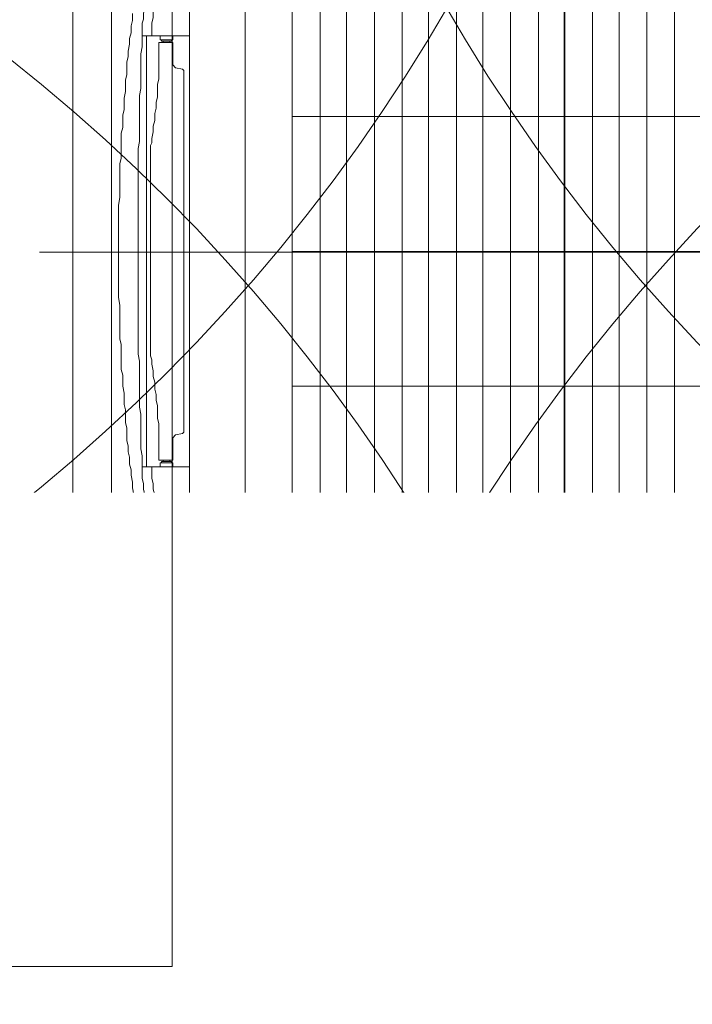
# Model space of a CAD drawing. Header units: inches. Extents: x 105152 to 158499, y 12149 to 30915.
# Tile 150 of 256: x 126279 to 126302, y 21490 to 21523. Entities that reach past the tile are written whole.
import ezdxf

# ---------------------------------------------------------------- set-up
doc = ezdxf.new("R2010")
doc.units = ezdxf.units.IN
doc.header["$MEASUREMENT"] = 0
for name, color, linetype, lineweight in [('AR - PLAN', 251, 'Continuous', 5), ('COVERAGE ', 251, 'Continuous', 5), ('HVAC SERVICE', 1, 'Continuous', 35), ('HVAC TEXT PP', 104, 'Continuous', 20), ('L1', 5, 'Continuous', 20), ('PD_FURNITURE_LOOSE', 20, 'Continuous', 18)]:
    doc.layers.add(name, color=color, linetype=linetype, lineweight=lineweight)
for name, color, linetype in [('PP-HVAC CASSETTE', 5, 'Continuous'), ('PP-HVAC- CASSETTE', 5, 'Continuous'), ('PP-SPRINKLER', 1, 'Continuous')]:
    doc.layers.add(name, color=color, linetype=linetype)
doc.styles.get("Standard").update_dxf_attribs({"font": 'arial.ttf', "height": 6})

# ---------------------------------------------------------------- blocks, each defined once
blk = doc.blocks.new('PP-CEILING PENDANT')
at = {"layer": 'COVERAGE ', "color": 8, "lineweight": 5}
blk.add_circle((0, 0), 1700, dxfattribs=at)
blk = doc.blocks.new('cassette')
at = {"layer": 'L1', "color": 7, "lineweight": 9, "ltscale": 0.07}
for p, q in [((4490.54144, 583.95372), (4490.54144, 585.00774)), ((4490.03388, 584.48006), (4491.04767, 584.48006)), ((4490.82305, 584.05698), (4490.82305, 584.18416)), ((4490.87334, 584.05698), (4490.87334, 584.18416))]:
    blk.add_line(p, q, dxfattribs=at)
at = {"layer": 'L1', "color": 7, "lineweight": 9}
blk.add_line((4491.0035, 584.03276), (4491.0035, 584.22187), dxfattribs=at)
at = {"layer": 'L1', "lineweight": 9}
for points in [[(4491.01548, 584.01541), (4491.01548, 584.94472)], [(4490.92973, 584.73691), (4490.93241, 584.73154), (4490.93376, 584.72618), (4490.9351, 584.72081), (4490.93644, 584.71545), (4490.93778, 584.71143), (4490.93778, 584.70606), (4490.93912, 584.7007), (4490.93912, 584.69533), (4490.93912, 584.68862)], [(4490.94046, 584.73557), (4490.9418, 584.7302), (4490.94448, 584.72484), (4490.94583, 584.72081), (4490.94583, 584.71545), (4490.94717, 584.71008), (4490.94717, 584.70472), (4490.94851, 584.7007), (4490.94851, 584.69533), (4490.94851, 584.68862)], [(4490.84926, 584.23394), (4490.84926, 584.72752)], [(4490.9579, 584.71008), (4490.9579, 584.70338), (4490.95924, 584.69801), (4490.95924, 584.69131), (4490.96058, 584.68594), (4490.96058, 584.68058), (4490.96192, 584.67387), (4490.96192, 584.66851), (4490.96326, 584.66314), (4490.96326, 584.65778), (4490.96326, 584.65107), (4490.9646, 584.6457), (4490.9646, 584.64034), (4490.9646, 584.63497), (4490.96594, 584.62827), (4490.96594, 584.6229), (4490.96594, 584.61754), (4490.96729, 584.61217), (4490.96729, 584.60547), (4490.96729, 584.6001), (4490.96863, 584.59474), (4490.96863, 584.58803), (4490.96863, 584.58267), (4490.96863, 584.5773), (4490.96863, 584.57059), (4490.96997, 584.56523), (4490.96997, 584.55852), (4490.96997, 584.55316), (4490.96997, 584.54645), (4490.96997, 584.54109)], [(4490.90291, 584.23797), (4490.90291, 584.7235)], [(4490.90291, 584.68862), (4490.94851, 584.68862)], [(4490.94448, 584.68862), (4490.94448, 584.27284)], [(4490.94851, 584.69131), (4490.94851, 584.6846), (4490.94851, 584.67789), (4490.94985, 584.67119), (4490.94985, 584.66448), (4490.94985, 584.65778), (4490.94985, 584.65107), (4490.94985, 584.64436), (4490.94985, 584.63766), (4490.95119, 584.63095), (4490.95119, 584.62424), (4490.95119, 584.61888), (4490.95119, 584.61217), (4490.95119, 584.60547), (4490.95119, 584.59876), (4490.95119, 584.59205), (4490.95119, 584.58669), (4490.95253, 584.57998), (4490.95253, 584.57328), (4490.95253, 584.56657), (4490.95253, 584.56121), (4490.95253, 584.5545), (4490.95253, 584.54779), (4490.95253, 584.54109), (4490.95253, 584.53438), (4490.95253, 584.52768), (4490.95253, 584.52097), (4490.95253, 584.51426), (4490.95253, 584.50756), (4490.95253, 584.50085), (4490.95253, 584.49414), (4490.95253, 584.48744), (4490.95253, 584.48073), (4490.95253, 584.47403), (4490.95253, 584.46732), (4490.95253, 584.46061), (4490.95253, 584.45391), (4490.95253, 584.4472), (4490.95253, 584.44049), (4490.95253, 584.43379), (4490.95253, 584.42708), (4490.95253, 584.42038), (4490.95253, 584.41367), (4490.95253, 584.40696), (4490.95253, 584.4016), (4490.95253, 584.39489), (4490.95253, 584.38819), (4490.95253, 584.38148), (4490.95119, 584.37477), (4490.95119, 584.36941), (4490.95119, 584.3627), (4490.95119, 584.356), (4490.95119, 584.34929), (4490.95119, 584.34258), (4490.95119, 584.33722), (4490.95119, 584.33051), (4490.94985, 584.32381), (4490.94985, 584.3171), (4490.94985, 584.31039), (4490.94985, 584.30369), (4490.94985, 584.29698), (4490.94985, 584.29028), (4490.94851, 584.28357), (4490.94851, 584.27686), (4490.94851, 584.27016)], [(4490.96997, 584.54109), (4490.96997, 584.53304), (4490.97131, 584.52499), (4490.97131, 584.51829), (4490.97131, 584.51024), (4490.97131, 584.50353), (4490.97131, 584.49549), (4490.97131, 584.48878), (4490.97131, 584.48073)], [(4490.97131, 584.48073), (4490.97131, 584.47268), (4490.97131, 584.46598), (4490.97131, 584.45793), (4490.97131, 584.45122), (4490.97131, 584.44318), (4490.97131, 584.43647), (4490.96997, 584.42842), (4490.96997, 584.42038)], [(4490.96997, 584.42038), (4490.96997, 584.41501), (4490.96997, 584.4083), (4490.96997, 584.40294), (4490.96997, 584.39623), (4490.96863, 584.39087), (4490.96863, 584.3855), (4490.96863, 584.3788), (4490.96863, 584.37343), (4490.96863, 584.36673), (4490.96729, 584.36136), (4490.96729, 584.356), (4490.96729, 584.35063), (4490.96594, 584.34393), (4490.96594, 584.33856), (4490.96594, 584.3332), (4490.9646, 584.32783), (4490.9646, 584.32112), (4490.9646, 584.31576), (4490.96326, 584.31039), (4490.96326, 584.30503), (4490.96326, 584.29832), (4490.96192, 584.29296), (4490.96192, 584.28759), (4490.96058, 584.28223), (4490.96058, 584.27552), (4490.95924, 584.27016), (4490.95924, 584.26479), (4490.9579, 584.25809), (4490.9579, 584.25272), (4490.95656, 584.24601), (4490.95656, 584.24065), (4490.95521, 584.23394)], [(4490.90291, 584.27284), (4490.94851, 584.27284)], [(4490.93912, 584.27284), (4490.93912, 584.26747), (4490.93912, 584.26211), (4490.93778, 584.25674), (4490.93778, 584.25138), (4490.93644, 584.24601), (4490.9351, 584.24065), (4490.93376, 584.23529), (4490.93241, 584.22992), (4490.92973, 584.2259)], [(4490.94851, 584.27284), (4490.94851, 584.26747), (4490.94851, 584.26211), (4490.94717, 584.25674), (4490.94717, 584.25138), (4490.94583, 584.24601), (4490.94583, 584.24065), (4490.94448, 584.23663), (4490.9418, 584.23126), (4490.94046, 584.2259)], [(4490.90291, 584.23797), (4490.90291, 584.2259), (4490.90022, 584.21248), (4490.89754, 584.20041), (4490.89218, 584.18968), (4490.88681, 584.17761), (4490.88011, 584.16688), (4490.87206, 584.15749), (4490.86401, 584.14945), (4490.85328, 584.14006), (4490.84255, 584.13469), (4490.83182, 584.12799), (4490.81975, 584.12396), (4490.80902, 584.11994), (4490.79561, 584.1186), (4490.78354, 584.11726)], [(4490.84926, 584.23394), (4490.84926, 584.22724)], [(4490.95521, 584.23394), (4490.95387, 584.2259)], [(4490.84926, 584.22724), (4490.84792, 584.22053)], [(4490.93778, 584.2259), (4490.93644, 584.21919), (4490.93376, 584.21383), (4490.92973, 584.20712), (4490.92705, 584.20175), (4490.92437, 584.19639), (4490.92168, 584.19102), (4490.91766, 584.18566), (4490.91498, 584.18029), (4490.91095, 584.17493), (4490.90693, 584.16956), (4490.90291, 584.1642), (4490.89888, 584.16018), (4490.89486, 584.15481), (4490.89084, 584.14945), (4490.88547, 584.14542), (4490.88145, 584.14006)], [(4490.95387, 584.2259), (4490.95253, 584.22053), (4490.95253, 584.21651), (4490.95119, 584.21248), (4490.94985, 584.20712)], [(4490.84657, 584.21517), (4490.84389, 584.20846)], [(4490.84792, 584.22053), (4490.84657, 584.21517)], [(4490.84389, 584.20846), (4490.84121, 584.2031)], [(4490.94985, 584.20712), (4490.94717, 584.2031), (4490.94583, 584.19773), (4490.94448, 584.19237), (4490.94314, 584.18834), (4490.94046, 584.18432), (4490.93912, 584.17895), (4490.93644, 584.17493), (4490.93376, 584.17091), (4490.93241, 584.16554), (4490.92973, 584.16152), (4490.92705, 584.15749), (4490.92437, 584.15347), (4490.92168, 584.14945), (4490.919, 584.14542), (4490.91632, 584.14274), (4490.91364, 584.13872), (4490.90961, 584.13469), (4490.90693, 584.13067), (4490.90291, 584.12799), (4490.90022, 584.12396), (4490.8962, 584.12128), (4490.89352, 584.11726), (4490.88949, 584.11457), (4490.88547, 584.11189), (4490.88279, 584.10787), (4490.87876, 584.10518), (4490.87474, 584.1025), (4490.87072, 584.09982), (4490.86535, 584.09714), (4490.86133, 584.09445), (4490.8573, 584.09177), (4490.85328, 584.08909)], [(4490.83719, 584.19773), (4490.83316, 584.19237)], [(4490.84121, 584.2031), (4490.83719, 584.19773)], [(4490.82914, 584.187), (4490.82377, 584.18298)], [(4490.83316, 584.19237), (4490.82914, 584.187)], [(4490.81304, 584.17761), (4490.80634, 584.17493)], [(4490.81841, 584.18029), (4490.81304, 584.17761)], [(4490.82377, 584.18298), (4490.81841, 584.18029)], [(4490.29264, 584.17225), (4490.78756, 584.17225)], [(4490.79427, 584.17225), (4490.78756, 584.17225)], [(4490.80097, 584.17359), (4490.79427, 584.17225)], [(4490.80634, 584.17493), (4490.80097, 584.17359)], [(4490.90827, 584.17091), (4490.90693, 584.16956)], [(4490.94843, 584.15621), (4490.9538, 584.15755), (4490.95782, 584.16023), (4490.9605, 584.16426), (4490.96184, 584.16962)], [(4490.89479, 584.15621), (4490.89077, 584.15621), (4490.88809, 584.15353)], [(4490.89479, 584.15621), (4490.94843, 584.15621)], [(4490.86797, 584.13207), (4490.88809, 584.15353)], [(4490.88145, 584.14006), (4490.87608, 584.13469), (4490.87206, 584.13067), (4490.86669, 584.12664), (4490.86133, 584.12262), (4490.8573, 584.1186), (4490.85194, 584.11457), (4490.84657, 584.11055), (4490.84121, 584.10653), (4490.83584, 584.10384), (4490.83048, 584.09982), (4490.82511, 584.09714), (4490.81975, 584.09445), (4490.81304, 584.09043), (4490.80768, 584.08775), (4490.80097, 584.08507), (4490.79561, 584.08238)], [(4490.85859, 584.12805), (4490.86395, 584.12939), (4490.86797, 584.13207)], [(4490.29667, 584.11726), (4490.78354, 584.11726)], [(4490.74866, 584.11726), (4490.74866, 584.073)], [(4490.79561, 584.09177), (4490.79024, 584.08909), (4490.78622, 584.08775), (4490.78085, 584.08641), (4490.77549, 584.08507), (4490.77012, 584.08372), (4490.76476, 584.08372), (4490.75939, 584.08238), (4490.75403, 584.08238), (4490.74866, 584.08238)], [(4490.79561, 584.08104), (4490.79024, 584.07836), (4490.78488, 584.07702), (4490.77951, 584.07568), (4490.77549, 584.07434), (4490.77012, 584.07434), (4490.76476, 584.073), (4490.75939, 584.073), (4490.75403, 584.073), (4490.74866, 584.073)], [(4490.85328, 584.08909), (4490.84792, 584.08641), (4490.84389, 584.08372), (4490.83853, 584.08104), (4490.8345, 584.0797), (4490.82914, 584.07702), (4490.82377, 584.07568), (4490.81841, 584.073), (4490.81438, 584.07165)], [(4490.75135, 584.073), (4490.74464, 584.073), (4490.73793, 584.07165), (4490.73123, 584.07165), (4490.72452, 584.07165), (4490.71782, 584.07165), (4490.71111, 584.07165), (4490.7044, 584.07165), (4490.6977, 584.07031), (4490.69099, 584.07031), (4490.68428, 584.07031), (4490.67758, 584.07031), (4490.67221, 584.07031), (4490.66551, 584.07031), (4490.6588, 584.07031), (4490.65209, 584.06897), (4490.64539, 584.06897), (4490.64002, 584.06897), (4490.63332, 584.06897), (4490.62661, 584.06897), (4490.6199, 584.06897), (4490.6132, 584.06897), (4490.60783, 584.06897), (4490.60113, 584.06897), (4490.59442, 584.06897), (4490.58772, 584.06897), (4490.58101, 584.06897), (4490.5743, 584.06897), (4490.5676, 584.06897), (4490.56089, 584.06897), (4490.55418, 584.06897), (4490.54748, 584.06897), (4490.54077, 584.06897), (4490.53407, 584.06897), (4490.52602, 584.06897), (4490.51931, 584.06897), (4490.51261, 584.06897), (4490.5059, 584.06897), (4490.49919, 584.06897), (4490.49249, 584.06897), (4490.48712, 584.06897), (4490.48042, 584.06897), (4490.47371, 584.06897), (4490.467, 584.06897), (4490.4603, 584.06897), (4490.45359, 584.06897), (4490.44823, 584.06897), (4490.44152, 584.06897), (4490.43481, 584.06897), (4490.42811, 584.06897), (4490.42274, 584.07031), (4490.41604, 584.07031)], [(4490.74866, 584.07702), (4490.33288, 584.07702)], [(4490.48042, 584.05019), (4490.47371, 584.05154), (4490.46834, 584.05154), (4490.46164, 584.05154), (4490.45627, 584.05154), (4490.44957, 584.05154), (4490.4442, 584.05154), (4490.43884, 584.05288), (4490.43213, 584.05288), (4490.42677, 584.05288), (4490.4214, 584.05288), (4490.4147, 584.05422)], [(4490.78756, 584.06629), (4490.78085, 584.06495), (4490.77549, 584.06495), (4490.76878, 584.06361), (4490.76342, 584.06227), (4490.75671, 584.06227), (4490.75135, 584.06092), (4490.74598, 584.06092), (4490.73928, 584.05958), (4490.73391, 584.05958), (4490.72855, 584.05958), (4490.72184, 584.05824), (4490.71647, 584.05824), (4490.71111, 584.0569), (4490.70574, 584.0569), (4490.69904, 584.0569), (4490.69367, 584.05556), (4490.68831, 584.05556), (4490.68294, 584.05556), (4490.67758, 584.05422), (4490.67087, 584.05422), (4490.66551, 584.05422), (4490.66014, 584.05288), (4490.65344, 584.05288), (4490.64807, 584.05288), (4490.64271, 584.05288), (4490.636, 584.05154), (4490.63063, 584.05154), (4490.62527, 584.05154), (4490.61856, 584.05154), (4490.6132, 584.05154), (4490.60649, 584.05154), (4490.59979, 584.05154)], [(4490.73388, 584.05966), (4490.74058, 584.061), (4490.74594, 584.06368)], [(4490.79561, 584.06763), (4490.78756, 584.06629)], [(4490.54077, 584.05019), (4490.54077, 584.05019), (4490.53272, 584.05019), (4490.52468, 584.05019), (4490.51797, 584.05019), (4490.50992, 584.05019), (4490.50322, 584.05019), (4490.49517, 584.05019), (4490.48846, 584.05019), (4490.48042, 584.05019)], [(4490.59979, 584.05154), (4490.59308, 584.05019), (4490.58503, 584.05019), (4490.57699, 584.05019), (4490.57028, 584.05019), (4490.56357, 584.05019), (4490.55553, 584.05019), (4490.54748, 584.05019), (4490.54077, 584.05019)], [(4491.0061, 584.00602), (4491.01012, 584.00602), (4491.0128, 584.0087), (4491.01548, 584.01138), (4491.01548, 584.01541)], [(4491.0061, 584.00602), (4490.07679, 584.00602)]]:
    blk.add_lwpolyline(points, dxfattribs=at)
at = {"layer": 'L1', "color": 7, "lineweight": 9, "ltscale": 0.07}
blk.add_lwpolyline([(4490.10361, 584.9179), (4490.97794, 584.9179), (4490.97794, 584.04357), (4490.10361, 584.04357)], close=True, dxfattribs=at)
at = {"layer": 'L1', "color": 40, "lineweight": 9}
for points in [[(4490.43481, 584.21919), (4490.43481, 584.74227)], [(4490.46164, 584.21919), (4490.46164, 584.74227)], [(4490.48846, 584.21919), (4490.48846, 584.74227)], [(4490.51395, 584.21919), (4490.51395, 584.74227)], [(4490.54077, 584.21919), (4490.54077, 584.74227)], [(4490.56626, 584.21919), (4490.56626, 584.74227)], [(4490.59308, 584.21919), (4490.59308, 584.74227)], [(4490.6199, 584.21919), (4490.6199, 584.74227)], [(4490.64539, 584.21919), (4490.64539, 584.74227)], [(4490.67221, 584.21919), (4490.67221, 584.74227)], [(4490.6977, 584.21919), (4490.6977, 584.74227)], [(4490.72452, 584.21919), (4490.72452, 584.74227)], [(4490.75135, 584.21919), (4490.75135, 584.74227)], [(4490.77683, 584.21919), (4490.77683, 584.74227)], [(4490.80365, 584.24467), (4490.80365, 584.71679)], [(4490.27789, 584.61083), (4490.80365, 584.61083)], [(4490.27789, 584.48073), (4490.80365, 584.48073)], [(4490.27789, 584.35063), (4490.80365, 584.35063)], [(4490.80365, 584.24467), (4490.80231, 584.23931), (4490.80097, 584.23529), (4490.79829, 584.22992), (4490.79561, 584.22724), (4490.79158, 584.22321), (4490.78756, 584.22187), (4490.78354, 584.22053), (4490.77817, 584.21919)], [(4490.30203, 584.21919), (4490.77817, 584.21919)]]:
    blk.add_lwpolyline(points, dxfattribs=at)
at = {"layer": 'L1', "color": 3, "lineweight": 9}
for points in [[(4490.919, 584.68862), (4490.919, 584.6846)], [(4490.93107, 584.68862), (4490.93107, 584.6846)], [(4490.93107, 584.6846), (4490.919, 584.6846)], [(4490.919, 584.68192), (4490.92034, 584.68192)], [(4490.919, 584.68058), (4490.919, 584.68192)], [(4490.919, 584.66046), (4490.919, 584.68192)], [(4490.92034, 584.68326), (4490.92034, 584.6846)], [(4490.92973, 584.68326), (4490.92034, 584.68326)], [(4490.92034, 584.68192), (4490.92034, 584.68192)], [(4490.92168, 584.68192), (4490.92034, 584.68192)], [(4490.92168, 584.68192), (4490.92168, 584.68326)], [(4490.92168, 584.68192), (4490.92303, 584.68192)], [(4490.92303, 584.68192), (4490.92303, 584.68192)], [(4490.92303, 584.68192), (4490.92303, 584.68192)], [(4490.92303, 584.68192), (4490.92437, 584.68192)], [(4490.92303, 584.68192), (4490.92303, 584.68192)], [(4490.92437, 584.68192), (4490.92571, 584.68192)], [(4490.92437, 584.68192), (4490.92437, 584.68192)], [(4490.92437, 584.68192), (4490.92437, 584.68192)], [(4490.92571, 584.68192), (4490.92571, 584.68192)], [(4490.92571, 584.68192), (4490.92705, 584.68192)], [(4490.92571, 584.68192), (4490.92571, 584.68192)], [(4490.92705, 584.68192), (4490.92705, 584.68192)], [(4490.92705, 584.68192), (4490.92705, 584.68192)], [(4490.92705, 584.68192), (4490.92705, 584.68192)], [(4490.92705, 584.68192), (4490.92839, 584.68192)], [(4490.92839, 584.68192), (4490.92839, 584.68326)], [(4490.92839, 584.68192), (4490.92839, 584.68192)], [(4490.93241, 584.68192), (4490.92839, 584.68192)], [(4490.92973, 584.68326), (4490.92973, 584.6846)], [(4490.93912, 584.58937), (4490.93778, 584.59608), (4490.93778, 584.60144), (4490.93644, 584.60681), (4490.93644, 584.61351), (4490.9351, 584.61888), (4490.9351, 584.62424), (4490.93376, 584.62961), (4490.93376, 584.63632), (4490.93376, 584.64168), (4490.93241, 584.64705), (4490.93241, 584.65241), (4490.93241, 584.65778), (4490.93241, 584.66448), (4490.93241, 584.66985), (4490.93241, 584.67655), (4490.93241, 584.68192), (4490.93241, 584.68192)], [(4490.919, 584.66046), (4490.91632, 584.65778)], [(4490.90827, 584.65509), (4490.90961, 584.65643)], [(4490.90827, 584.65509), (4490.90827, 584.48073)], [(4490.90961, 584.65643), (4490.91632, 584.65778)], [(4490.93912, 584.58937), (4490.93912, 584.58535), (4490.94046, 584.58267), (4490.94046, 584.57864), (4490.94046, 584.57462)], [(4490.94046, 584.57462), (4490.94046, 584.48073)], [(4490.90827, 584.30637), (4490.90827, 584.48073)], [(4490.94046, 584.38685), (4490.94046, 584.48073)], [(4490.94046, 584.38685), (4490.94046, 584.38282), (4490.94046, 584.38014), (4490.93912, 584.37612), (4490.93912, 584.37209)], [(4490.93241, 584.27955), (4490.93241, 584.27955), (4490.93241, 584.28625), (4490.93241, 584.29162), (4490.93241, 584.29698), (4490.93241, 584.30369), (4490.93241, 584.30905), (4490.93241, 584.31442), (4490.93376, 584.31978), (4490.93376, 584.32649), (4490.93376, 584.33185), (4490.9351, 584.33722), (4490.9351, 584.34258), (4490.93644, 584.34795), (4490.93644, 584.35466), (4490.93778, 584.36002), (4490.93778, 584.36539), (4490.93912, 584.37209)], [(4490.90961, 584.30503), (4490.90827, 584.30637)], [(4490.90961, 584.30503), (4490.91632, 584.30369)], [(4490.91632, 584.30369), (4490.919, 584.30101)], [(4490.919, 584.30101), (4490.919, 584.28089)], [(4490.919, 584.27955), (4490.919, 584.28089)], [(4490.919, 584.27955), (4490.92034, 584.27955)], [(4490.92168, 584.27955), (4490.92034, 584.27955)], [(4490.92168, 584.27955), (4490.92303, 584.27955)], [(4490.92168, 584.27955), (4490.92168, 584.2782)], [(4490.92303, 584.27955), (4490.92303, 584.27955)], [(4490.92303, 584.27955), (4490.92303, 584.27955)], [(4490.92303, 584.27955), (4490.92303, 584.27955)], [(4490.92303, 584.27955), (4490.92437, 584.27955)], [(4490.92437, 584.27955), (4490.92437, 584.27955)], [(4490.92437, 584.27955), (4490.92437, 584.27955)], [(4490.92437, 584.27955), (4490.92571, 584.27955)], [(4490.92571, 584.27955), (4490.92705, 584.27955)], [(4490.92571, 584.27955), (4490.92571, 584.27955)], [(4490.92571, 584.27955), (4490.92571, 584.27955)], [(4490.92705, 584.27955), (4490.92705, 584.27955)], [(4490.92705, 584.27955), (4490.92705, 584.27955)], [(4490.92705, 584.27955), (4490.92839, 584.27955)], [(4490.92705, 584.27955), (4490.92705, 584.27955)], [(4490.92839, 584.27955), (4490.92839, 584.2782)], [(4490.92839, 584.27955), (4490.92839, 584.27955)], [(4490.93241, 584.27955), (4490.92839, 584.27955)], [(4490.919, 584.27284), (4490.919, 584.27686)], [(4490.93107, 584.27686), (4490.919, 584.27686)], [(4490.92973, 584.2782), (4490.92034, 584.2782)], [(4490.92034, 584.2782), (4490.92034, 584.27686)], [(4490.92973, 584.2782), (4490.92973, 584.27686)], [(4490.93107, 584.27284), (4490.93107, 584.27686)], [(4490.36507, 584.11323), (4490.54077, 584.11323)], [(4490.71513, 584.11323), (4490.54077, 584.11323)], [(4490.71513, 584.11323), (4490.71647, 584.11189)], [(4490.71647, 584.11189), (4490.71782, 584.10518)], [(4490.7205, 584.1025), (4490.71782, 584.10518)], [(4490.7205, 584.1025), (4490.74062, 584.1025)], [(4490.74062, 584.1025), (4490.74196, 584.1025)], [(4490.74196, 584.1025), (4490.74196, 584.10116)], [(4490.74196, 584.10116), (4490.74196, 584.10116)], [(4490.74196, 584.09848), (4490.74196, 584.10116)], [(4490.7433, 584.09177), (4490.7433, 584.10116)], [(4490.7433, 584.10116), (4490.74464, 584.10116)], [(4490.74866, 584.1025), (4490.74464, 584.1025)], [(4490.74464, 584.08909), (4490.74464, 584.1025)], [(4490.74196, 584.09848), (4490.74196, 584.09848)], [(4490.74196, 584.09848), (4490.74196, 584.09714)], [(4490.74196, 584.09848), (4490.74196, 584.09848)], [(4490.74196, 584.09848), (4490.7433, 584.09848)], [(4490.74196, 584.09848), (4490.74196, 584.09848)], [(4490.74196, 584.09848), (4490.74196, 584.09848)], [(4490.74196, 584.09714), (4490.74196, 584.0958)], [(4490.74196, 584.09714), (4490.74196, 584.09714)], [(4490.74196, 584.09714), (4490.74196, 584.09714)], [(4490.74196, 584.0958), (4490.74196, 584.0958)], [(4490.74196, 584.0958), (4490.74196, 584.0958)], [(4490.74196, 584.0958), (4490.74196, 584.09445)], [(4490.74196, 584.0958), (4490.74196, 584.0958)], [(4490.74196, 584.09445), (4490.74196, 584.09311)], [(4490.74196, 584.09445), (4490.74196, 584.09445)], [(4490.74196, 584.09445), (4490.74196, 584.09445)], [(4490.74196, 584.09445), (4490.74196, 584.09445)], [(4490.74196, 584.09311), (4490.7433, 584.09311)], [(4490.74196, 584.09311), (4490.74196, 584.09311)], [(4490.74196, 584.09311), (4490.74196, 584.09311)], [(4490.74196, 584.08909), (4490.74196, 584.09311)], [(4490.7433, 584.09177), (4490.74464, 584.09177)], [(4490.33824, 584.08909), (4490.33959, 584.08909), (4490.34495, 584.08909), (4490.35166, 584.08909), (4490.35702, 584.08909), (4490.36239, 584.08909), (4490.36909, 584.08909), (4490.37446, 584.08775), (4490.37982, 584.08775), (4490.38519, 584.08775), (4490.39055, 584.08775), (4490.39726, 584.08641), (4490.40262, 584.08641), (4490.40799, 584.08507), (4490.41335, 584.08507), (4490.42006, 584.08372), (4490.42543, 584.08372), (4490.43213, 584.08238)], [(4490.44689, 584.08104), (4490.44286, 584.08104), (4490.43884, 584.08104), (4490.43481, 584.08104), (4490.43213, 584.08238)], [(4490.44689, 584.08104), (4490.54077, 584.08104)], [(4490.64558, 584.08104), (4490.54077, 584.08104)], [(4490.64558, 584.08104), (4490.65478, 584.08372), (4490.66148, 584.08372), (4490.66685, 584.08507), (4490.67221, 584.08507), (4490.67892, 584.08641), (4490.68428, 584.08641), (4490.68965, 584.08775), (4490.69501, 584.08775), (4490.70038, 584.08775), (4490.70709, 584.08775), (4490.71245, 584.08909), (4490.71782, 584.08909), (4490.72318, 584.08909), (4490.72989, 584.08909), (4490.73525, 584.08909), (4490.74196, 584.08909), (4490.74196, 584.08909)], [(4490.74866, 584.08909), (4490.74464, 584.08909)]]:
    blk.add_lwpolyline(points, dxfattribs=at)
at = {"layer": 'L1', "color": 7, "lineweight": 9}
for points in [[(4490.93376, 584.2259), (4490.90291, 584.2259)], [(4490.93376, 584.2259), (4490.93376, 584.2259)], [(4490.9351, 584.2259), (4490.93376, 584.2259)], [(4490.93644, 584.2259), (4490.9351, 584.2259)], [(4490.93778, 584.2259), (4490.93644, 584.2259)], [(4490.93778, 584.2259), (4490.93778, 584.2259)], [(4490.93778, 584.2259), (4490.93778, 584.2259)], [(4490.93912, 584.2259), (4490.93778, 584.2259)], [(4490.93778, 584.2259), (4490.99813, 584.2259)], [(4490.94046, 584.2259), (4490.93912, 584.2259)], [(4490.99813, 584.2259), (4490.99948, 584.2259)], [(4490.99948, 584.2259), (4490.99948, 584.2259), (4491.00216, 584.22456), (4491.0035, 584.22187)], [(4490.79561, 584.08775), (4490.79561, 584.1186)], [(4490.79561, 584.08775), (4490.79561, 584.08775)], [(4490.79561, 584.08372), (4490.79561, 584.08641), (4490.79561, 584.08641), (4490.79561, 584.08775)], [(4490.79561, 584.08372), (4490.79561, 584.08372)], [(4490.79561, 584.08238), (4490.79561, 584.08372)], [(4490.79561, 584.08372), (4490.79561, 584.08372)], [(4490.79561, 584.08104), (4490.79561, 584.08238)], [(4490.79561, 584.08238), (4490.79561, 584.02337)], [(4490.81438, 584.07165), (4490.80902, 584.07031), (4490.805, 584.06897), (4490.79963, 584.06763), (4490.79561, 584.06763)], [(4491.0035, 584.03276), (4491.00216, 584.03008)], [(4490.79561, 584.02337), (4490.79561, 584.02203)], [(4491.00216, 584.03008), (4491.00082, 584.02605), (4490.99813, 584.02203)], [(4490.79963, 584.018), (4490.79963, 584.018), (4490.79695, 584.01935), (4490.79561, 584.02203), (4490.79561, 584.02203)], [(4490.9874, 584.018), (4490.79963, 584.018)], [(4490.89888, 584.018), (4490.90425, 584.018)], [(4490.90425, 584.018), (4490.90961, 584.018)], [(4490.90961, 584.018), (4490.91364, 584.018)], [(4490.91364, 584.018), (4490.919, 584.018)], [(4490.919, 584.018), (4490.92303, 584.018)], [(4490.92303, 584.018), (4490.92839, 584.018)], [(4490.92839, 584.018), (4490.93241, 584.018)], [(4490.93241, 584.018), (4490.93778, 584.018)], [(4490.93778, 584.018), (4490.9418, 584.018)], [(4490.9418, 584.018), (4490.94717, 584.018)], [(4490.94717, 584.018), (4490.95119, 584.018)], [(4490.95119, 584.018), (4490.95656, 584.018)], [(4490.95656, 584.018), (4490.96058, 584.018)], [(4490.96058, 584.018), (4490.96594, 584.018)], [(4490.96594, 584.018), (4490.96997, 584.018)], [(4490.9874, 584.018), (4490.99009, 584.018)], [(4490.99813, 584.02203), (4490.99545, 584.01935), (4490.99009, 584.018)]]:
    blk.add_lwpolyline(points, dxfattribs=at)
at = {"layer": 'L1', "color": 7, "lineweight": 9, "ltscale": 0.07}
for points in [[(4490.93234, 584.1656), (4490.93234, 584.08514)], [(4490.89211, 584.12537), (4490.97257, 584.12537)]]:
    blk.add_lwpolyline(points, dxfattribs=at)
at = {"layer": 'L1', "color": 1, "lineweight": 9}
for points in [[(4490.96184, 584.15219), (4490.96184, 584.16962)], [(4490.90284, 584.15621), (4490.90016, 584.1428)], [(4490.96184, 584.15219), (4490.96453, 584.1428)], [(4490.88004, 584.10525), (4490.88004, 584.14548)], [(4490.90016, 584.12805), (4490.90016, 584.1428)], [(4490.96453, 584.12805), (4490.96453, 584.1428)], [(4490.81836, 584.08916), (4490.81836, 584.12805)], [(4490.82775, 584.08916), (4490.82775, 584.12805)], [(4490.86529, 584.10525), (4490.86529, 584.12939)], [(4490.90016, 584.12805), (4490.9015, 584.12269), (4490.90284, 584.11732), (4490.90552, 584.11196), (4490.90955, 584.10793)], [(4490.92027, 584.13207), (4490.91625, 584.12939), (4490.91357, 584.12537), (4490.91625, 584.12134), (4490.92027, 584.12)], [(4490.94441, 584.13207), (4490.92027, 584.13207)], [(4490.94441, 584.12), (4490.94843, 584.12134), (4490.95112, 584.12537), (4490.94843, 584.12939), (4490.94441, 584.13207)], [(4490.95514, 584.10793), (4490.95916, 584.11196), (4490.96184, 584.11732), (4490.96319, 584.12269), (4490.96453, 584.12805)], [(4490.92296, 584.12), (4490.92027, 584.12)], [(4490.92564, 584.11732), (4490.92564, 584.11866), (4490.92296, 584.12)], [(4490.94173, 584.12), (4490.94039, 584.11866), (4490.93905, 584.11732)], [(4490.94441, 584.12), (4490.94173, 584.12)], [(4490.92564, 584.10659), (4490.92564, 584.11732)], [(4490.93905, 584.10659), (4490.93905, 584.11732)], [(4490.86261, 584.10123), (4490.86127, 584.10123)], [(4490.86127, 584.10123), (4490.86127, 584.09184)], [(4490.86261, 584.10525), (4490.86261, 584.10123)], [(4490.88407, 584.10525), (4490.86261, 584.10525)], [(4490.88273, 584.10123), (4490.86261, 584.10123)], [(4490.88273, 584.10123), (4490.88541, 584.10123)], [(4490.88407, 584.10525), (4490.88407, 584.10123)], [(4490.88541, 584.09184), (4490.88541, 584.10123)], [(4490.90955, 584.10659), (4490.90955, 584.10793)], [(4490.92564, 584.10659), (4490.90955, 584.10659)], [(4490.95514, 584.10659), (4490.93905, 584.10659)], [(4490.95514, 584.10659), (4490.95514, 584.10793)], [(4490.86261, 584.0905), (4490.86127, 584.09184)], [(4490.88273, 584.0905), (4490.86261, 584.0905)], [(4490.86395, 584.0905), (4490.86395, 584.08648)], [(4490.88273, 584.0905), (4490.88541, 584.09184)], [(4490.88273, 584.0905), (4490.88273, 584.08648)], [(4490.81434, 584.08916), (4490.81434, 584.08112)], [(4490.81568, 584.08916), (4490.81434, 584.08916)], [(4490.82238, 584.08782), (4490.81836, 584.08916), (4490.81434, 584.08782)], [(4490.81434, 584.08246), (4490.81836, 584.08112), (4490.82238, 584.08246)], [(4490.81568, 584.08112), (4490.81434, 584.08112)], [(4490.83043, 584.08916), (4490.81568, 584.08916)], [(4490.81568, 584.08112), (4490.81568, 584.07843)], [(4490.83043, 584.08112), (4490.81568, 584.08112)], [(4490.83043, 584.08782), (4490.8264, 584.08916), (4490.82238, 584.08782)], [(4490.82238, 584.08246), (4490.8264, 584.08112), (4490.83043, 584.08246)], [(4490.82909, 584.08112), (4490.82909, 584.07843)], [(4490.83043, 584.08916), (4490.83043, 584.08112)], [(4490.83043, 584.08916), (4490.83043, 584.08916)], [(4490.83043, 584.08112), (4490.83043, 584.08112)], [(4490.88541, 584.08648), (4490.85993, 584.08648)], [(4490.85993, 584.08648), (4490.85993, 584.08648)], [(4490.85993, 584.06636), (4490.85993, 584.08648)], [(4490.88407, 584.08782), (4490.86127, 584.08782)], [(4490.86127, 584.08782), (4490.86127, 584.08648)], [(4490.86127, 584.08648), (4490.86127, 584.07441)], [(4490.88407, 584.08782), (4490.88407, 584.08648)], [(4490.88407, 584.08648), (4490.88407, 584.07441)], [(4490.88541, 584.08648), (4490.88675, 584.08648)], [(4490.88675, 584.06636), (4490.88675, 584.08648)], [(4490.81165, 584.07843), (4490.83311, 584.07843)], [(4490.81165, 584.07843), (4490.81165, 584.06771)], [(4490.82238, 584.07709), (4490.81702, 584.07843), (4490.81165, 584.07709)], [(4490.81165, 584.07843), (4490.81165, 584.07843)], [(4490.83043, 584.07977), (4490.81568, 584.07977)], [(4490.81568, 584.07977), (4490.81568, 584.07843)], [(4490.81568, 584.07843), (4490.81568, 584.07173)], [(4490.81568, 584.07173), (4490.81568, 584.07173)], [(4490.81568, 584.07173), (4490.81568, 584.06905)], [(4490.83445, 584.07709), (4490.82909, 584.07843), (4490.82238, 584.07709)], [(4490.83043, 584.07173), (4490.82909, 584.07173)], [(4490.82909, 584.07173), (4490.82909, 584.06905)], [(4490.83043, 584.07977), (4490.83043, 584.07843)], [(4490.83043, 584.07843), (4490.83043, 584.07173)], [(4490.83311, 584.07843), (4490.83445, 584.07843)], [(4490.83445, 584.07843), (4490.83445, 584.06771)], [(4490.86395, 584.07441), (4490.86127, 584.07441)], [(4490.86395, 584.07441), (4490.86395, 584.07173)], [(4490.86663, 584.06771), (4490.86395, 584.07173)], [(4490.88273, 584.07173), (4490.8787, 584.06771)], [(4490.88273, 584.07441), (4490.88273, 584.07173)], [(4490.88407, 584.07441), (4490.88273, 584.07441)], [(4490.81568, 584.061), (4490.81434, 584.06368), (4490.81165, 584.06771)], [(4490.81165, 584.06771), (4490.81702, 584.06636), (4490.82238, 584.06771)], [(4490.81568, 584.06905), (4490.8197, 584.06636)], [(4490.8264, 584.06636), (4490.8197, 584.06636)], [(4490.82238, 584.06771), (4490.82909, 584.06636), (4490.83445, 584.06771)], [(4490.8264, 584.06636), (4490.82909, 584.06905)], [(4490.83445, 584.06771), (4490.83177, 584.06368), (4490.83043, 584.061)], [(4490.86127, 584.061), (4490.86127, 584.061), (4490.85993, 584.06636)], [(4490.8787, 584.06771), (4490.86663, 584.06771)], [(4490.88675, 584.06636), (4490.88541, 584.061), (4490.88541, 584.061)], [(4490.81568, 584.061), (4490.83043, 584.061)], [(4490.88541, 584.061), (4490.86127, 584.061)]]:
    blk.add_lwpolyline(points, dxfattribs=at)
blk = doc.blocks.new('I06T')
at = {"layer": 'L1', "xscale": 1000.200035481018, "yscale": 1000.200035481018, "zscale": 1000.200035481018, "rotation": 270}
blk.add_blockref('cassette', (-584597.84, 4491452.12), dxfattribs=at)
blk = doc.blocks.new('A$C43ED6433')
at = {"layer": 'PP-HVAC- CASSETTE', "xscale": 0.8843508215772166, "yscale": 0.8843508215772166, "zscale": 0.8843508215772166, "rotation": 180}
blk.add_blockref('I06T', (-2527.14, 10998.34), dxfattribs=at)
blk = doc.blocks.new('HVAC SERVICE')
at = {"layer": 'PP-HVAC CASSETTE', "xscale": -0.04000986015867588, "yscale": 0.04000986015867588, "zscale": 0.04000986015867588, "rotation": 89.99999999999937}
blk.add_blockref('A$C43ED6433', (564.734, -188.167), dxfattribs=at)
at = {"layer": 'HVAC TEXT PP', "insert": (98.826, -98.293), "char_height": 6, "width": 237.48752, "attachment_point": 1, "bg_fill": 2}
blk.add_mtext('\\pxqr;350X350MM\\P1600 CFM ', dxfattribs=at)
blk = doc.blocks.new('DSGJHFGDHSDF DGH D')
at = {"layer": 'PD_FURNITURE_LOOSE', "color": 251, "lineweight": 5}
blk.add_lwpolyline([(-18.75, -99.56), (-48.75, -99.56), (-48.75, -51.56), (-18.75, -51.56)], close=True, dxfattribs=at)
blk = doc.blocks.new('FIRST FLOOR PLAN 0')
at = {"layer": 'PD_FURNITURE_LOOSE', "color": 251}
blk.add_blockref('DSGJHFGDHSDF DGH D', (-985.5, -11.901), dxfattribs=at)

msp = doc.modelspace()

# ---------------------------------------------------------------- block references
at = {"layer": 'PP-SPRINKLER', "yscale": 0.03543314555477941, "zscale": 35.43314555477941, "rotation": 180}
for p, xscale in [((126241.134, 21553.882), 0.03543314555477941), ((126345.439, 21553.882), -0.03543314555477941)]:
    msp.add_blockref('PP-CEILING PENDANT', p, dxfattribs=dict(at, xscale=xscale))
at = {"layer": 'PP-SPRINKLER', "yscale": 0.03543314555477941, "zscale": 35.43314555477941}
for p, xscale in [((126241.134, 21474.649), -0.03543314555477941), ((126345.439, 21474.649), 0.03543314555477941)]:
    msp.add_blockref('PP-CEILING PENDANT', p, dxfattribs=dict(at, xscale=xscale))

# ---------------------------------------------------------------- next in the draw order: block references
at = {"layer": 'HVAC SERVICE'}
msp.add_blockref('HVAC SERVICE', (126172.161, 21602.498), dxfattribs=at)

# ---------------------------------------------------------------- next in the draw order: block references
at = {"layer": 'AR - PLAN', "color": 251}
msp.add_blockref('FIRST FLOOR PLAN 0', (127288.161, 21602.498), dxfattribs=at)

doc.saveas('drawing.dxf')
